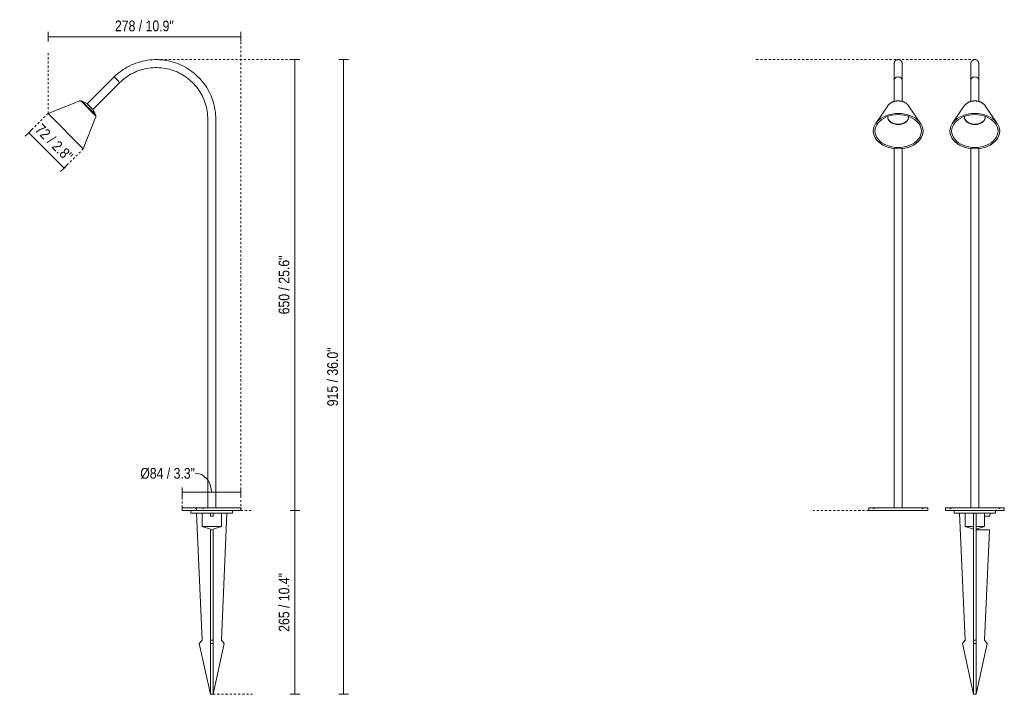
# Model space of a CAD drawing. Header units: millimetres. Extents: x 6340 to 7759, y 2126 to 6672.
# Tile 1 of 2: x 6340 to 7759, y 2126 to 3098. Entities that reach past the tile are written whole.
import ezdxf

# ---------------------------------------------------------------- set-up
doc = ezdxf.new("R2010")
doc.units = ezdxf.units.MM
doc.linetypes.add('Dash', pattern=[6, 3, -3])
for name, color, linetype, lineweight in [('Cotas', 7, 'Continuous', 9), ('Cotas-7', 7, 'Continuous', 9), ('Luminarias', 7, 'Continuous', 20)]:
    doc.layers.add(name, color=color, linetype=linetype, lineweight=lineweight)
doc.layers.add('Lighthing Fixture Dim Grey Dash', color=7, linetype='Dash', lineweight=9, true_color=0xd2d2d2)
doc.styles.add('Arial Narrow', font='ARIALN.TTF', dxfattribs={"height": 15.4})
doc.dimstyles.new('FARO_-_2_2mm_Arial_Narrow_mm_Inch_Left', dxfattribs={"dimscale": 304.8, "dimtxt": 15.760837, "dimasz": 0, "dimexe": 0.022966, "dimexo": 0.0625, "dimgap": 0.011483, "dimtad": 1, "dimdec": 0, "dimzin": 0, "dimdsep": 46, "dimtxsty": 'Arial Narrow', "dimblk1": 'NONE', "dimblk2": 'NONE', "dimsah": 1, "dimcen": 0.09, "dimadec": 0, "dimazin": 0, "dimtfac": 1, "dimtdec": 4, "dimtix": 1, "dimtmove": 0, "dimatfit": 3, "dimfxl": 0.022966, "dimfxlon": 1, "dimtvp": 1, "dimtolj": 1, "dimtzin": 0, "dimarcsym": 2})
doc.dimstyles.new('FARO_-_2_2mm_Arial_Narrow_mm_Inch_Left_1', dxfattribs={"dimscale": 304.8, "dimtxt": 15.760837, "dimasz": 0, "dimexe": 0.022966, "dimexo": 0.0625, "dimgap": 0.011483, "dimtad": 1, "dimdec": 0, "dimzin": 0, "dimdsep": 46, "dimtxsty": 'Arial Narrow', "dimblk1": 'NONE', "dimblk2": 'NONE', "dimsah": 1, "dimcen": 0.09, "dimadec": 0, "dimazin": 0, "dimtfac": 1, "dimtdec": 4, "dimtix": 1, "dimtmove": 1, "dimatfit": 3, "dimfxl": 0.022966, "dimfxlon": 1, "dimtvp": 1, "dimtolj": 1, "dimtzin": 0, "dimarcsym": 2})

# ---------------------------------------------------------------- blocks, each defined once
blk = doc.blocks.new('75621 - 75620 LILY 300 Black beacon lamp-559125-Alzado_PDF')
at = {"layer": 'Luminarias'}
for p, q in [((6488.5, 3011.3), (6490.1, 3012.6)), ((6493.2, 3014.9), (6495.1, 3016.2)), ((6503.8, 3021.3), (6505.7, 3022.2)), ((6593, 3002.9), (6594.7, 3000.9)), ((6425.4, 2980.5), (6425.6, 2980.5)), ((6427.7, 2980.8), (6427.8, 2980.8)), ((6428.9, 2980.5), (6429.2, 2980.4)), ((6429.7, 2980.2), (6429.8, 2980.1)), ((6448.9, 2961), (6449, 2960.8)), ((6449.5, 2959.3), (6449.5, 2959.1)), ((6449.5, 2959.1), (6449.5, 2958.9)), ((6610.5, 2962.4), (6610.7, 2959.9))]:
    blk.add_line(p, q, dxfattribs=at)
at = {"layer": 'Luminarias', "flags": 128}
for points in [[(6622.4, 2954.5), (6622.3, 2957.9), (6622.1, 2961.4), (6621.8, 2964.8), (6621.3, 2968.2), (6620.7, 2971.6), (6619.9, 2974.9), (6619, 2978.2), (6618, 2981.5), (6616.9, 2984.7), (6615.6, 2987.9), (6614.2, 2991.1), (6612.7, 2994.1), (6611, 2997.2), (6609.3, 3000.1), (6607.4, 3003), (6605.4, 3005.8), (6603.3, 3008.5), (6601.1, 3011.1), (6598.8, 3013.6), (6596.3, 3016.1), (6593.8, 3018.4), (6591.2, 3020.7), (6588.5, 3022.8), (6585.8, 3024.8), (6582.9, 3026.7), (6580, 3028.5), (6577, 3030.2), (6573.9, 3031.8), (6570.8, 3033.2), (6567.6, 3034.5), (6564.4, 3035.7), (6561.1, 3036.7), (6557.8, 3037.7), (6554.5, 3038.5), (6551.1, 3039.1), (6547.7, 3039.6), (6544.3, 3040), (6540.9, 3040.2), (6537.5, 3040.3), (6534, 3040.3), (6530.6, 3040.1), (6527.2, 3039.8), (6523.8, 3039.4), (6520.4, 3038.8), (6517, 3038.1), (6513.7, 3037.3), (6510.4, 3036.3), (6507.2, 3035.2), (6504, 3033.9), (6500.8, 3032.6), (6497.7, 3031.1), (6494.7, 3029.5), (6491.7, 3027.7), (6488.8, 3025.9), (6486, 3023.9), (6483.3, 3021.8), (6480.6, 3019.7), (6478.1, 3017.4), (6476, 3015.4)], [(6512.5, 3024.9), (6514.4, 3025.5), (6517.3, 3026.3), (6518.8, 3026.7)], [(6543.9, 3028.5), (6546.7, 3028.1), (6549.7, 3027.7), (6552.6, 3027.1), (6555.5, 3026.4)], [(6596.5, 2998.5), (6598.2, 2996.1), (6599.4, 2994.1)], [(6426.4, 2980.7), (6426.6, 2980.7), (6426.8, 2980.8), (6426.9, 2980.8)], [(6427, 2980.8), (6427.1, 2980.8), (6427.3, 2980.8), (6427.4, 2980.8)], [(6601.3, 2991), (6602.7, 2988.4), (6603.9, 2986)], [(6604.1, 2985.4), (6605.2, 2983), (6606.3, 2980.2)], [(6429.8, 2980.1), (6430.8, 2979.8), (6431.8, 2979.4), (6432.8, 2979), (6433.7, 2978.5), (6434.7, 2978), (6435.6, 2977.5), (6436.5, 2976.9), (6437.1, 2976.5)], [(6445.2, 2968.4), (6445.8, 2967.5), (6446.4, 2966.6), (6446.9, 2965.6), (6447.4, 2964.7), (6447.9, 2963.7), (6448.3, 2962.7), (6448.7, 2961.7), (6448.9, 2961)], [(6607.4, 2976.8), (6608.1, 2974.6), (6608.9, 2971.7), (6609.5, 2968.8), (6610, 2966)], [(6449.2, 2960.3), (6449.3, 2960), (6449.4, 2959.8)], [(6449.4, 2957.2), (6449.3, 2957), (6449.3, 2956.8), (6449.2, 2956.7)], [(6449.5, 2958.1), (6449.5, 2957.9), (6449.5, 2957.8), (6449.5, 2957.6), (6449.4, 2957.4)]]:
    blk.add_lwpolyline(points, dxfattribs=at)
blk = doc.blocks.new('75621-1 - 75620-1 LILY 300 Black stake lamp-561667-Alzado_PDF')
at = {"layer": 'Luminarias'}
for p, q in [((6476, 3015.4), (6437.1, 2976.5)), ((6476.2, 3015.3), (6476, 3015.4)), ((6476.6, 3014.9), (6476.2, 3015.3)), ((6477.2, 3014.2), (6476.6, 3014.9)), ((6478, 3013.4), (6477.2, 3014.2)), ((6479, 3012.4), (6478, 3013.4)), ((6480.1, 3011.3), (6479, 3012.4)), ((6481.1, 3010.3), (6480.1, 3011.3)), ((6482.1, 3009.3), (6481.1, 3010.3)), ((6482.9, 3008.4), (6482.1, 3009.3)), ((6445.2, 2968.4), (6484.1, 3007.2)), ((6483.6, 3007.8), (6482.9, 3008.4)), ((6484, 3007.4), (6483.6, 3007.8)), ((6484.1, 3007.2), (6484, 3007.4)), ((6447.7, 2960.9), (6427.8, 2980.8)), ((6425.4, 2980.5), (6380.6, 2962.7)), ((6448.9, 2961), (6429.8, 2980.1)), ((6437.1, 2976.5), (6437.3, 2976.3)), ((6437.4, 2976.2), (6437.4, 2976.2)), ((6437.4, 2976.2), (6438, 2975.7)), ((6438.2, 2975.4), (6437.9, 2975.7)), ((6438.2, 2975.5), (6440.3, 2973.3)), ((6439.1, 2974.5), (6438.7, 2974.9)), ((6440.8, 2972.8), (6440.5, 2973.1)), ((6440.5, 2973.1), (6441.2, 2972.4)), ((6441.2, 2972.4), (6441.4, 2972.2)), ((6441.9, 2971.7), (6441.4, 2972.2)), ((6441.9, 2971.7), (6444.2, 2969.4)), ((6443.2, 2970.4), (6442.8, 2970.8)), ((6444.4, 2969.2), (6444.2, 2969.4)), ((6444.4, 2969.2), (6444.9, 2968.7)), ((6445, 2968.6), (6444.9, 2968.7)), ((6445, 2968.6), (6445.2, 2968.4)), ((6431.5, 2911.8), (6380.6, 2962.7)), ((6431.5, 2911.8), (6449.2, 2956.7)), ((6449.5, 2959.1), (6447.7, 2960.9)), ((6610.9, 2954.5), (6610.9, 2394.5)), ((6622.4, 2394.5), (6622.4, 2954.5)), ((6574.1, 2394.5), (6574.1, 2390.5)), ((6616.6, 2394.5), (6574.1, 2394.5)), ((6574.1, 2390.5), (6616.6, 2390.5)), ((6586.6, 2390.5), (6586.6, 2386.5)), ((6646.6, 2386.5), (6586.6, 2386.5)), ((6592.9, 2394.5), (6594.7, 2392.7)), ((6594.4, 2394.5), (6594.3, 2394.5)), ((6594.6, 2386.5), (6602.6, 2203.5)), ((6594.7, 2392.7), (6594.7, 2390.5)), ((6598.1, 2394.5), (6598, 2394.5)), ((6602.8, 2386.5), (6602.8, 2367.5)), ((6603.6, 2392.7), (6605.4, 2394.5)), ((6614.6, 2382.5), (6614.6, 2386.5)), ((6659.1, 2394.5), (6616.6, 2394.5)), ((6616.6, 2390.5), (6659.1, 2390.5)), ((6618.6, 2386.5), (6618.6, 2382.5)), ((6630.5, 2367.5), (6630.5, 2386.5)), ((6630.6, 2203.5), (6638.6, 2386.5)), ((6646.6, 2386.5), (6646.6, 2390.5)), ((6659.1, 2390.5), (6659.1, 2394.5)), ((6618.6, 2382.5), (6614.6, 2382.5)), ((6602.8, 2367.5), (6614.6, 2363.5)), ((6603, 2367.5), (6630.2, 2367.5)), ((6614.6, 2203.5), (6614.6, 2362.5)), ((6614.6, 2362.5), (6618.6, 2362.5)), ((6618.6, 2363.5), (6630.5, 2367.5)), ((6618.6, 2362.5), (6618.6, 2203.5)), ((6602.6, 2203.5), (6598.6, 2198.5)), ((6614.6, 2198.5), (6614.6, 2203.5)), ((6618.6, 2203.5), (6614.6, 2203.5)), ((6618.6, 2203.5), (6618.6, 2198.5)), ((6634.6, 2198.5), (6630.6, 2203.5)), ((6598.6, 2198.5), (6614.6, 2125.5)), ((6614.6, 2125.5), (6614.6, 2198.5)), ((6618.6, 2198.5), (6614.6, 2198.5)), ((6618.6, 2198.5), (6618.6, 2125.5)), ((6618.6, 2125.5), (6634.6, 2198.5)), ((6618.6, 2125.5), (6614.6, 2125.5)), ((6614.6, 2125.5), (6618.6, 2125.5))]:
    blk.add_line(p, q, dxfattribs=at)
at = {"layer": 'Luminarias', "flags": 128}
for points in [[(6622.4, 2954.5), (6622.3, 2957.9), (6622.1, 2961.4), (6621.8, 2964.8), (6621.3, 2968.2), (6620.7, 2971.6), (6619.9, 2974.9), (6619, 2978.2), (6618, 2981.5), (6616.9, 2984.7), (6615.6, 2987.9), (6614.2, 2991.1), (6612.7, 2994.1), (6611, 2997.2), (6609.3, 3000.1), (6607.4, 3003), (6605.4, 3005.8), (6603.3, 3008.5), (6601.1, 3011.1), (6598.8, 3013.6), (6596.3, 3016.1), (6593.8, 3018.4), (6591.2, 3020.7), (6588.5, 3022.8), (6585.8, 3024.8), (6582.9, 3026.7), (6580, 3028.5), (6577, 3030.2), (6573.9, 3031.8), (6570.8, 3033.2), (6567.6, 3034.5), (6564.4, 3035.7), (6561.1, 3036.7), (6557.8, 3037.7), (6554.5, 3038.5), (6551.1, 3039.1), (6547.7, 3039.6), (6544.3, 3040), (6540.9, 3040.2), (6537.5, 3040.3), (6534, 3040.3), (6530.6, 3040.1), (6527.2, 3039.8), (6523.8, 3039.4), (6520.4, 3038.8), (6517, 3038.1), (6513.7, 3037.3), (6510.4, 3036.3), (6507.2, 3035.2), (6504, 3033.9), (6500.8, 3032.6), (6497.7, 3031.1), (6494.7, 3029.5), (6491.7, 3027.7), (6488.8, 3025.9), (6486, 3023.9), (6483.3, 3021.8), (6480.6, 3019.7), (6478.1, 3017.4), (6476, 3015.4)], [(6484.1, 3007.2), (6486.3, 3009.3), (6488.5, 3011.3), (6490.8, 3013.1), (6493.2, 3014.9), (6495.6, 3016.6), (6498.2, 3018.2), (6500.7, 3019.7), (6503.4, 3021), (6506.1, 3022.3), (6508.8, 3023.5), (6511.6, 3024.5), (6514.4, 3025.5), (6517.3, 3026.3), (6520.1, 3027), (6523.1, 3027.6), (6526, 3028.1), (6528.9, 3028.5), (6531.9, 3028.7), (6534.9, 3028.8), (6537.9, 3028.8), (6540.8, 3028.7), (6543.8, 3028.5), (6546.7, 3028.1), (6549.7, 3027.7), (6552.6, 3027.1), (6555.5, 3026.4), (6558.3, 3025.6), (6561.2, 3024.7), (6564, 3023.6), (6566.7, 3022.5), (6569.4, 3021.2), (6572, 3019.8), (6574.6, 3018.4), (6577.1, 3016.8), (6579.6, 3015.1), (6582, 3013.3), (6584.3, 3011.5), (6586.5, 3009.5), (6588.7, 3007.5), (6590.8, 3005.3), (6592.8, 3003.1), (6594.7, 3000.9), (6596.5, 2998.5), (6598.2, 2996.1), (6599.8, 2993.6), (6601.3, 2991), (6602.7, 2988.4), (6604, 2985.7), (6605.2, 2983), (6606.3, 2980.2), (6607.3, 2977.4), (6608.1, 2974.6), (6608.9, 2971.7), (6609.5, 2968.8), (6610, 2965.8), (6610.4, 2962.9), (6610.7, 2959.9), (6610.8, 2957), (6610.9, 2954.5)], [(6425.4, 2980.5), (6425.6, 2980.5), (6425.8, 2980.6), (6426, 2980.6), (6426.2, 2980.7), (6426.4, 2980.7), (6426.6, 2980.7), (6426.8, 2980.8), (6426.9, 2980.8), (6427.1, 2980.8), (6427.3, 2980.8), (6427.5, 2980.8), (6427.7, 2980.8), (6427.8, 2980.8)], [(6427.8, 2980.8), (6428.1, 2980.7), (6428.4, 2980.6), (6428.6, 2980.6), (6428.9, 2980.5), (6429.2, 2980.4), (6429.4, 2980.3), (6429.7, 2980.2), (6429.8, 2980.1)], [(6429.8, 2980.1), (6430.8, 2979.8), (6431.8, 2979.4), (6432.8, 2979), (6433.7, 2978.5), (6434.7, 2978), (6435.6, 2977.5), (6436.5, 2976.9), (6437.1, 2976.5)], [(6445.2, 2968.4), (6445.8, 2967.5), (6446.4, 2966.6), (6446.9, 2965.6), (6447.4, 2964.7), (6447.9, 2963.7), (6448.3, 2962.7), (6448.7, 2961.7), (6448.9, 2961)], [(6448.9, 2961), (6449, 2960.8), (6449.1, 2960.6), (6449.2, 2960.3), (6449.3, 2960), (6449.4, 2959.8), (6449.4, 2959.5), (6449.5, 2959.3), (6449.5, 2959.1)], [(6449.5, 2959.1), (6449.5, 2958.9), (6449.5, 2958.7), (6449.5, 2958.5), (6449.5, 2958.3), (6449.5, 2958.1), (6449.5, 2957.9), (6449.5, 2957.8), (6449.5, 2957.6), (6449.4, 2957.4), (6449.4, 2957.2), (6449.3, 2957), (6449.3, 2956.8), (6449.2, 2956.7)]]:
    blk.add_lwpolyline(points, dxfattribs=at)
blk = doc.blocks.new('75621 - 75620 LILY 300 Black beacon lamp-559125-Frontal_PDF')
at = {"layer": 'Luminarias'}
for p, q in [((-3234.6, 3011.3), (-3234.6, 2980)), ((-3223.1, 2980), (-3223.1, 3011.3)), ((-3244, 2973.7), (-3261.3, 2948.3)), ((-3196.5, 2948.3), (-3213.8, 2973.7)), ((-3243.9, 2958.4), (-3243.9, 2957.9)), ((-3213.9, 2957.9), (-3213.9, 2958.4)), ((-3234.6, 2912.2), (-3234.6, 2394.5)), ((-3223.1, 2394.5), (-3223.1, 2912.2)), ((-3271.4, 2394.5), (-3271.4, 2390.5)), ((-3186.4, 2394.5), (-3271.4, 2394.5)), ((-3271.4, 2390.5), (-3186.4, 2390.5)), ((-3265.4, 2394.5), (-3263.7, 2392.7)), ((-3257.8, 2394.5), (-3264.2, 2394.5)), ((-3194.1, 2392.7), (-3192.3, 2394.5)), ((-3186.4, 2390.5), (-3186.4, 2394.5))]:
    blk.add_line(p, q, dxfattribs=at)
at = {"layer": 'Luminarias', "flags": 128}
for points in [[(-3234.6, 3034.6), (-3234.6, 3034.8), (-3234.6, 3035.1), (-3234.6, 3035.3), (-3234.6, 3035.5), (-3234.5, 3035.7), (-3234.5, 3036), (-3234.4, 3036.2), (-3234.4, 3036.4), (-3234.3, 3036.6), (-3234.2, 3036.8), (-3234.1, 3037.1), (-3234, 3037.3), (-3233.9, 3037.5), (-3233.8, 3037.7), (-3233.6, 3037.9), (-3233.5, 3038), (-3233.4, 3038.2), (-3233.2, 3038.4), (-3233.1, 3038.6), (-3232.9, 3038.7), (-3232.7, 3038.9), (-3232.6, 3039), (-3232.4, 3039.2), (-3232.2, 3039.3), (-3232, 3039.4), (-3231.8, 3039.6), (-3231.6, 3039.7), (-3231.4, 3039.8), (-3231.2, 3039.9), (-3231, 3040), (-3230.8, 3040), (-3230.5, 3040.1), (-3230.3, 3040.2), (-3230.1, 3040.2), (-3229.9, 3040.3), (-3229.6, 3040.3), (-3229.4, 3040.3), (-3229.2, 3040.3), (-3229, 3040.4), (-3228.7, 3040.4), (-3228.5, 3040.3), (-3228.3, 3040.3), (-3228, 3040.3), (-3227.8, 3040.3), (-3227.6, 3040.2), (-3227.4, 3040.1), (-3227.1, 3040.1), (-3226.9, 3040), (-3226.7, 3039.9), (-3226.5, 3039.8), (-3226.3, 3039.7), (-3226.1, 3039.6), (-3225.9, 3039.5), (-3225.7, 3039.4), (-3225.5, 3039.3), (-3225.3, 3039.1), (-3225.1, 3039), (-3225, 3038.8), (-3224.8, 3038.7), (-3224.7, 3038.5), (-3224.5, 3038.3), (-3224.4, 3038.1), (-3224.2, 3038), (-3224.1, 3037.8), (-3224, 3037.6), (-3223.9, 3037.4), (-3223.7, 3037.2), (-3223.6, 3037), (-3223.6, 3036.7), (-3223.5, 3036.5), (-3223.4, 3036.3), (-3223.3, 3036.1), (-3223.3, 3035.9), (-3223.2, 3035.6), (-3223.2, 3035.4), (-3223.2, 3035.2), (-3223.2, 3035), (-3223.1, 3034.7), (-3223.1, 3034.6)], [(-3234.6, 3011.3), (-3234.6, 3012), (-3234.6, 3014.1), (-3234.6, 3016.2), (-3234.6, 3018.2), (-3234.6, 3020.1), (-3234.6, 3021.9), (-3234.6, 3023.6), (-3234.6, 3025.1), (-3234.6, 3026.6), (-3234.6, 3027.9), (-3234.6, 3029.2), (-3234.6, 3030.3), (-3234.6, 3031.2), (-3234.6, 3032.1), (-3234.6, 3032.8), (-3234.6, 3033.4), (-3234.6, 3033.9), (-3234.6, 3034.3), (-3234.6, 3034.5), (-3234.6, 3034.6), (-3234.6, 3034.6)], [(-3234.6, 3034.6), (-3234.6, 3034.5), (-3234.6, 3034.3), (-3234.6, 3034), (-3234.6, 3033.6), (-3234.6, 3033), (-3234.6, 3032.3), (-3234.6, 3031.5), (-3234.6, 3030.5), (-3234.6, 3029.5), (-3234.6, 3028.3), (-3234.6, 3027), (-3234.6, 3025.6), (-3234.6, 3024), (-3234.6, 3022.4), (-3234.6, 3020.6), (-3234.6, 3018.8), (-3234.6, 3016.8), (-3234.6, 3014.7), (-3234.6, 3012.6), (-3234.6, 3011.3)], [(-3223.1, 3011.3), (-3223.1, 3013.5), (-3223.1, 3015.6), (-3223.1, 3017.7), (-3223.1, 3019.6), (-3223.1, 3021.4), (-3223.1, 3023.1), (-3223.1, 3024.7), (-3223.1, 3026.2), (-3223.1, 3027.6), (-3223.1, 3028.8), (-3223.1, 3030), (-3223.1, 3031), (-3223.1, 3031.9), (-3223.1, 3032.6), (-3223.1, 3033.3), (-3223.1, 3033.8), (-3223.1, 3034.2), (-3223.1, 3034.4), (-3223.1, 3034.6), (-3223.1, 3034.6)], [(-3223.1, 3034.6), (-3223.1, 3034.5), (-3223.1, 3034.3), (-3223.1, 3034), (-3223.1, 3033.6), (-3223.1, 3033), (-3223.1, 3032.3), (-3223.1, 3031.5), (-3223.1, 3030.5), (-3223.1, 3029.5), (-3223.1, 3028.3), (-3223.1, 3027), (-3223.1, 3025.6), (-3223.1, 3024), (-3223.1, 3022.4), (-3223.1, 3020.6), (-3223.1, 3018.8), (-3223.1, 3016.8), (-3223.1, 3014.7), (-3223.1, 3012.6), (-3223.1, 3011.3)], [(-3228.9, 2980.8), (-3229.5, 2980.8), (-3230.2, 2980.8), (-3230.8, 2980.7), (-3231.4, 2980.6), (-3232, 2980.6), (-3232.7, 2980.5), (-3233.3, 2980.4), (-3233.9, 2980.2), (-3234.5, 2980.1), (-3235.1, 2979.9), (-3235.7, 2979.7), (-3236.3, 2979.5), (-3236.9, 2979.3), (-3237.4, 2979), (-3238, 2978.8), (-3238.5, 2978.5), (-3239.1, 2978.2), (-3239.6, 2977.9), (-3240.1, 2977.6), (-3240.6, 2977.2), (-3241.1, 2976.8), (-3241.6, 2976.5), (-3242, 2976.1), (-3242.5, 2975.6), (-3242.9, 2975.2), (-3243.3, 2974.7), (-3243.7, 2974.3), (-3244, 2973.8), (-3244, 2973.7)], [(-3213.8, 2973.7), (-3214.1, 2974.2), (-3214.5, 2974.7), (-3214.9, 2975.2), (-3215.3, 2975.6), (-3215.7, 2976), (-3216.2, 2976.4), (-3216.7, 2976.8), (-3217.1, 2977.2), (-3217.6, 2977.5), (-3218.2, 2977.9), (-3218.7, 2978.2), (-3219.2, 2978.5), (-3219.8, 2978.8), (-3220.3, 2979), (-3220.9, 2979.3), (-3221.5, 2979.5), (-3222.1, 2979.7), (-3222.7, 2979.9), (-3223.3, 2980.1), (-3223.9, 2980.2), (-3224.5, 2980.3), (-3225.1, 2980.5), (-3225.7, 2980.6), (-3226.3, 2980.6), (-3227, 2980.7), (-3227.6, 2980.8), (-3228.2, 2980.8), (-3228.9, 2980.8), (-3228.9, 2980.8)]]:
    blk.add_lwpolyline(points, dxfattribs=at)
at = {"layer": 'Luminarias'}
for centre, major_axis, ratio, start_param, end_param in [((-3228.9, 3011.3), (5.75, 0), 0.709312, 0, 3.141593), ((-3228.9, 2937.3), (36, 0), 0.707107, 1.570796, 4.712389), ((-3228.9, 2937.3), (33.5, 0), 0.707107, 1.570796, 4.712389), ((-3228.9, 2957.5), (15.2, 0), 0.707107, 3.059542, 4.712389), ((-3228.9, 2957.9), (15, 0), 0.707107, 3.092455, 4.712389), ((-3228.9, 2937.3), (36, 0), 0.707107, 4.712389, 7.853982), ((-3228.9, 2937.3), (33.5, 0), 0.707107, 4.712389, 7.853982), ((-3228.9, 2957.9), (15, 0), 0.707107, 4.712389, 6.332323), ((-3228.9, 2957.5), (15.2, 0), 0.707107, 4.712389, 6.365236)]:
    blk.add_ellipse(centre, major_axis=major_axis, ratio=ratio, start_param=start_param, end_param=end_param, dxfattribs=at)
blk = doc.blocks.new('75621-1 - 75620-1 LILY 300 Black stake lamp-561667-Frontal_PDF')
at = {"layer": 'Luminarias'}
for p, q in [((-3124.2, 3011.3), (-3124.2, 2980)), ((-3112.7, 2980), (-3112.7, 3011.3)), ((-3133.6, 2973.7), (-3150.9, 2948.3)), ((-3086, 2948.3), (-3103.3, 2973.7)), ((-3133.4, 2958.4), (-3133.4, 2957.9)), ((-3103.4, 2957.9), (-3103.4, 2958.4)), ((-3124.2, 2912.2), (-3124.2, 2394.5)), ((-3112.7, 2394.5), (-3112.7, 2912.2)), ((-3160.9, 2394.5), (-3160.9, 2390.5)), ((-3075.9, 2394.5), (-3160.9, 2394.5)), ((-3160.9, 2390.5), (-3075.9, 2390.5)), ((-3155, 2394.5), (-3153.2, 2392.7)), ((-3144.7, 2394.5), (-3151, 2394.5)), ((-3148.4, 2390.5), (-3148.4, 2386.5)), ((-3118.4, 2386.5), (-3148.4, 2386.5)), ((-3140.4, 2386.5), (-3132.4, 2203.5)), ((-3132.3, 2386.5), (-3132.3, 2367.5)), ((-3124.7, 2394.5), (-3124.7, 2394.5)), ((-3124.3, 2394.5), (-3124.7, 2394.5)), ((-3120.4, 2203.5), (-3120.4, 2386.5)), ((-3088.4, 2386.5), (-3118.4, 2386.5)), ((-3116.4, 2386.5), (-3116.4, 2203.5)), ((-3104.6, 2367.5), (-3104.6, 2386.5)), ((-3096.6, 2382.5), (-3096.4, 2386.5)), ((-3088.4, 2386.5), (-3088.4, 2390.5)), ((-3088.1, 2394.5), (-3088.2, 2394.5)), ((-3083.6, 2392.7), (-3081.9, 2394.5)), ((-3075.9, 2390.5), (-3075.9, 2394.5)), ((-3104.8, 2382.5), (-3096.6, 2382.5)), ((-3132.3, 2367.5), (-3120.4, 2363.5)), ((-3132.2, 2367.5), (-3120.4, 2367.5)), ((-3116.4, 2363.5), (-3104.6, 2367.5)), ((-3116.4, 2367.5), (-3104.6, 2367.5)), ((-3097.5, 2362.5), (-3116.4, 2362.5)), ((-3104.4, 2203.5), (-3097.5, 2362.5)), ((-3132.4, 2203.5), (-3136.4, 2198.5)), ((-3120.4, 2198.5), (-3120.4, 2203.5)), ((-3120.4, 2203.5), (-3116.4, 2203.5)), ((-3116.4, 2203.5), (-3116.4, 2198.5)), ((-3100.4, 2198.5), (-3104.4, 2203.5)), ((-3136.4, 2198.5), (-3120.4, 2125.5)), ((-3120.4, 2125.5), (-3120.4, 2198.5)), ((-3120.4, 2198.5), (-3116.4, 2198.5)), ((-3116.4, 2125.5), (-3100.4, 2198.5)), ((-3116.4, 2198.5), (-3116.4, 2125.5)), ((-3120.4, 2125.5), (-3116.4, 2125.5)), ((-3120.4, 2125.5), (-3116.4, 2125.5))]:
    blk.add_line(p, q, dxfattribs=at)
at = {"layer": 'Luminarias', "flags": 128}
for points in [[(-3124.2, 3034.6), (-3124.2, 3034.8), (-3124.2, 3035.1), (-3124.1, 3035.3), (-3124.1, 3035.5), (-3124.1, 3035.7), (-3124, 3036), (-3124, 3036.2), (-3123.9, 3036.4), (-3123.8, 3036.6), (-3123.7, 3036.8), (-3123.6, 3037.1), (-3123.5, 3037.3), (-3123.4, 3037.5), (-3123.3, 3037.7), (-3123.2, 3037.9), (-3123, 3038), (-3122.9, 3038.2), (-3122.8, 3038.4), (-3122.6, 3038.6), (-3122.4, 3038.7), (-3122.3, 3038.9), (-3122.1, 3039), (-3121.9, 3039.2), (-3121.7, 3039.3), (-3121.5, 3039.4), (-3121.3, 3039.6), (-3121.1, 3039.7), (-3120.9, 3039.8), (-3120.7, 3039.9), (-3120.5, 3040), (-3120.3, 3040), (-3120.1, 3040.1), (-3119.9, 3040.2), (-3119.6, 3040.2), (-3119.4, 3040.3), (-3119.2, 3040.3), (-3119, 3040.3), (-3118.7, 3040.3), (-3118.5, 3040.4), (-3118.3, 3040.4), (-3118, 3040.3), (-3117.8, 3040.3), (-3117.6, 3040.3), (-3117.4, 3040.3), (-3117.1, 3040.2), (-3116.9, 3040.1), (-3116.7, 3040.1), (-3116.5, 3040), (-3116.3, 3039.9), (-3116, 3039.8), (-3115.8, 3039.7), (-3115.6, 3039.6), (-3115.4, 3039.5), (-3115.2, 3039.4), (-3115, 3039.3), (-3114.9, 3039.1), (-3114.7, 3039), (-3114.5, 3038.8), (-3114.4, 3038.7), (-3114.2, 3038.5), (-3114, 3038.3), (-3113.9, 3038.1), (-3113.8, 3038), (-3113.6, 3037.8), (-3113.5, 3037.6), (-3113.4, 3037.4), (-3113.3, 3037.2), (-3113.2, 3037), (-3113.1, 3036.7), (-3113, 3036.5), (-3112.9, 3036.3), (-3112.9, 3036.1), (-3112.8, 3035.9), (-3112.8, 3035.6), (-3112.7, 3035.4), (-3112.7, 3035.2), (-3112.7, 3035), (-3112.7, 3034.7), (-3112.7, 3034.6)], [(-3124.2, 3011.3), (-3124.2, 3012), (-3124.2, 3014.1), (-3124.2, 3016.2), (-3124.2, 3018.2), (-3124.2, 3020.1), (-3124.2, 3021.9), (-3124.2, 3023.6), (-3124.2, 3025.1), (-3124.2, 3026.6), (-3124.2, 3027.9), (-3124.2, 3029.2), (-3124.2, 3030.3), (-3124.2, 3031.2), (-3124.2, 3032.1), (-3124.2, 3032.8), (-3124.2, 3033.4), (-3124.2, 3033.9), (-3124.2, 3034.3), (-3124.2, 3034.5), (-3124.2, 3034.6), (-3124.2, 3034.6)], [(-3124.2, 3034.6), (-3124.2, 3034.5), (-3124.2, 3034.3), (-3124.2, 3034), (-3124.2, 3033.6), (-3124.2, 3033), (-3124.2, 3032.3), (-3124.2, 3031.5), (-3124.2, 3030.5), (-3124.2, 3029.5), (-3124.2, 3028.3), (-3124.2, 3027), (-3124.2, 3025.6), (-3124.2, 3024), (-3124.2, 3022.4), (-3124.2, 3020.6), (-3124.2, 3018.8), (-3124.2, 3016.8), (-3124.2, 3014.7), (-3124.2, 3012.6), (-3124.2, 3011.3)], [(-3112.7, 3011.3), (-3112.7, 3013.5), (-3112.7, 3015.6), (-3112.7, 3017.7), (-3112.7, 3019.6), (-3112.7, 3021.4), (-3112.7, 3023.1), (-3112.7, 3024.7), (-3112.7, 3026.2), (-3112.7, 3027.6), (-3112.7, 3028.8), (-3112.7, 3030), (-3112.7, 3031), (-3112.7, 3031.9), (-3112.7, 3032.6), (-3112.7, 3033.3), (-3112.7, 3033.8), (-3112.7, 3034.2), (-3112.7, 3034.4), (-3112.7, 3034.6), (-3112.7, 3034.6)], [(-3112.7, 3034.6), (-3112.7, 3034.5), (-3112.7, 3034.3), (-3112.7, 3034), (-3112.7, 3033.6), (-3112.7, 3033), (-3112.7, 3032.3), (-3112.7, 3031.5), (-3112.7, 3030.5), (-3112.7, 3029.5), (-3112.7, 3028.3), (-3112.7, 3027), (-3112.7, 3025.6), (-3112.7, 3024), (-3112.7, 3022.4), (-3112.7, 3020.6), (-3112.7, 3018.8), (-3112.7, 3016.8), (-3112.7, 3014.7), (-3112.7, 3012.6), (-3112.7, 3011.3)], [(-3118.4, 2980.8), (-3119.1, 2980.8), (-3119.7, 2980.8), (-3120.3, 2980.7), (-3121, 2980.6), (-3121.6, 2980.6), (-3122.2, 2980.5), (-3122.8, 2980.4), (-3123.4, 2980.2), (-3124, 2980.1), (-3124.6, 2979.9), (-3125.2, 2979.7), (-3125.8, 2979.5), (-3126.4, 2979.3), (-3127, 2979), (-3127.5, 2978.8), (-3128.1, 2978.5), (-3128.6, 2978.2), (-3129.1, 2977.9), (-3129.6, 2977.6), (-3130.1, 2977.2), (-3130.6, 2976.8), (-3131.1, 2976.5), (-3131.6, 2976.1), (-3132, 2975.6), (-3132.4, 2975.2), (-3132.8, 2974.7), (-3133.2, 2974.3), (-3133.5, 2973.8), (-3133.6, 2973.7)], [(-3103.3, 2973.7), (-3103.6, 2974.2), (-3104, 2974.7), (-3104.4, 2975.2), (-3104.8, 2975.6), (-3105.3, 2976), (-3105.7, 2976.4), (-3106.2, 2976.8), (-3106.7, 2977.2), (-3107.2, 2977.5), (-3107.7, 2977.9), (-3108.2, 2978.2), (-3108.8, 2978.5), (-3109.3, 2978.8), (-3109.9, 2979), (-3110.4, 2979.3), (-3111, 2979.5), (-3111.6, 2979.7), (-3112.2, 2979.9), (-3112.8, 2980.1), (-3113.4, 2980.2), (-3114, 2980.3), (-3114.6, 2980.5), (-3115.3, 2980.6), (-3115.9, 2980.6), (-3116.5, 2980.7), (-3117.1, 2980.8), (-3117.8, 2980.8), (-3118.4, 2980.8), (-3118.4, 2980.8)]]:
    blk.add_lwpolyline(points, dxfattribs=at)
at = {"layer": 'Luminarias'}
for centre, major_axis, ratio, start_param, end_param in [((-3118.4, 3011.3), (5.75, 0), 0.709312, 0, 3.141593), ((-3118.4, 2937.3), (36, 0), 0.707107, 1.570796, 4.712389), ((-3118.4, 2937.3), (33.5, 0), 0.707107, 1.570796, 4.712389), ((-3118.4, 2957.5), (15.2, 0), 0.707107, 3.059542, 4.712389), ((-3118.4, 2957.9), (15, 0), 0.707107, 3.092455, 4.712389), ((-3118.4, 2937.3), (36, 0), 0.707107, 4.712389, 7.853982), ((-3118.4, 2937.3), (33.5, 0), 0.707107, 4.712389, 7.853982), ((-3118.4, 2957.9), (15, 0), 0.707107, 4.712389, 6.332323), ((-3118.4, 2957.5), (15.2, 0), 0.707107, 4.712389, 6.365236)]:
    blk.add_ellipse(centre, major_axis=major_axis, ratio=ratio, start_param=start_param, end_param=end_param, dxfattribs=at)
blk = doc.blocks.new('DIMBLOCK1-Alzado_PDF')
at = {"layer": 'Cotas-7', "color": 251, "true_color": 0x5b5b5b}
for p, q in [((6736.6, 2390.5), (6729.6, 2390.5)), ((6736.6, 2125.5), (6736.6, 2390.5)), ((6736.6, 2390.5), (6743.6, 2390.5)), ((6736.6, 2125.5), (6729.6, 2125.5)), ((6736.6, 2125.5), (6743.6, 2125.5))]:
    blk.add_line(p, q, dxfattribs=at)
at = {"layer": 'Cotas-7', "color": 0, "insert": (6713.1, 2215.6), "char_height": 15.4, "width": 101.77, "attachment_point": 1, "rotation": 90, "line_spacing_factor": 0.974696, "style": 'Arial Narrow'}
blk.add_mtext('265 / 10.4"', dxfattribs=at)
blk = doc.blocks.new('_None')
blk = doc.blocks.new('DIMBLOCK2-Alzado_PDF')
at = {"layer": 'Cotas-7', "color": 251, "true_color": 0x5b5b5b}
for p, q in [((6736.6, 3040.7), (6729.6, 3040.7)), ((6736.6, 2390.5), (6736.6, 3040.7)), ((6736.6, 3040.7), (6743.6, 3040.7)), ((6736.6, 2390.5), (6729.6, 2390.5)), ((6736.6, 2390.5), (6743.6, 2390.5))]:
    blk.add_line(p, q, dxfattribs=at)
at = {"layer": 'Cotas-7', "color": 0, "insert": (6713.1, 2673.2), "char_height": 15.4, "width": 101.77, "attachment_point": 1, "rotation": 90, "line_spacing_factor": 0.974696, "style": 'Arial Narrow'}
blk.add_mtext('650 / 25.6"', dxfattribs=at)
blk = doc.blocks.new('DIMBLOCK3-Alzado_PDF')
at = {"layer": 'Cotas-7', "color": 251, "true_color": 0x5b5b5b}
for p, q in [((6574.1, 2416.7), (6574.1, 2423.7)), ((6574.1, 2416.7), (6658.5, 2416.7)), ((6574.1, 2416.7), (6574.1, 2409.7)), ((6658.5, 2416.7), (6658.5, 2423.7)), ((6658.5, 2416.7), (6658.5, 2409.7))]:
    blk.add_line(p, q, dxfattribs=at)
blk.add_ellipse((6592.7, 2416.7), major_axis=(0, 27.6), ratio=0.856926, start_param=4.712389, end_param=6.283185, dxfattribs=at)
at = {"layer": 'Cotas-7', "color": 0, "insert": (6513.6, 2451.7), "char_height": 15.4, "width": 94.865, "attachment_point": 1, "line_spacing_factor": 0.974696, "style": 'Arial Narrow'}
blk.add_mtext('Ø84 / 3.3"', dxfattribs=at)
blk = doc.blocks.new('DIMBLOCK4-Alzado_PDF')
at = {"layer": 'Cotas-7', "color": 251, "true_color": 0x5b5b5b}
for p, q in [((6806.6, 3040.7), (6799.6, 3040.7)), ((6806.6, 2125.5), (6806.6, 3040.7)), ((6806.6, 3040.7), (6813.6, 3040.7)), ((6806.6, 2125.5), (6799.6, 2125.5)), ((6806.6, 2125.5), (6813.6, 2125.5))]:
    blk.add_line(p, q, dxfattribs=at)
at = {"layer": 'Cotas-7', "color": 0, "insert": (6783.1, 2540.7), "char_height": 15.4, "width": 101.77, "attachment_point": 1, "rotation": 90, "line_spacing_factor": 0.974696, "style": 'Arial Narrow'}
blk.add_mtext('915 / 36.0"', dxfattribs=at)
blk = doc.blocks.new('DIMBLOCK5-Alzado_PDF')
at = {"layer": 'Cotas-7', "color": 251, "true_color": 0x5b5b5b}
for p, q in [((6380.6, 3073.2), (6380.6, 3080.2)), ((6658.5, 3073.2), (6658.5, 3080.2)), ((6380.6, 3073.2), (6658.5, 3073.2)), ((6380.6, 3073.2), (6380.6, 3066.2)), ((6658.5, 3073.2), (6658.5, 3066.2))]:
    blk.add_line(p, q, dxfattribs=at)
at = {"layer": 'Cotas-7', "color": 0, "insert": (6477.1, 3096.6), "char_height": 15.4, "width": 101.77, "attachment_point": 1, "line_spacing_factor": 0.974696, "style": 'Arial Narrow'}
blk.add_mtext('278 / 10.9"', dxfattribs=at)
blk = doc.blocks.new('DIMBLOCK6-Alzado_PDF')
at = {"layer": 'Cotas-7', "color": 251, "true_color": 0x5b5b5b}
for p, q in [((6352.9, 2935), (6357.8, 2940)), ((6352.9, 2935), (6347.9, 2930.1)), ((6352.9, 2935), (6403.8, 2884.1)), ((6403.8, 2884.1), (6398.8, 2879.2)), ((6403.8, 2884.1), (6408.7, 2889.1))]:
    blk.add_line(p, q, dxfattribs=at)
at = {"layer": 'Cotas-7', "color": 0, "insert": (6371.8, 2949.2), "char_height": 15.4, "width": 78.354, "attachment_point": 1, "rotation": 315, "line_spacing_factor": 0.974696, "style": 'Arial Narrow'}
blk.add_mtext('72 / 2.8"', dxfattribs=at)

msp = doc.modelspace()

# ---------------------------------------------------------------- linework, layer by layer
at = {"layer": 'Lighthing Fixture Dim Grey Dash'}
for p, q in [((6658.5, 2414.5), (6658.5, 3074.5)), ((6380.6, 2962.7), (6380.6, 3052.7)), ((6536.9, 3040.7), (6739, 3040.7)), ((7716.6, 3040.4), (7401.2, 3040.4)), ((6380.6, 2962.7), (6352.3, 2934.4)), ((6431.5, 2911.8), (6403.2, 2883.5)), ((6574.1, 2394.5), (6574.1, 2414.5)), ((6658.5, 2390.5), (6658.5, 2414.5)), ((6658.5, 2390.5), (6673.5, 2390.5)), ((7563.6, 2390.5), (7483.6, 2390.5)), ((6618.6, 2125.5), (6678.6, 2125.5))]:
    msp.add_line(p, q, dxfattribs=at)

# ---------------------------------------------------------------- block references
at = {"layer": 'Luminarias'}
for name, p in [('75621-1 - 75620-1 LILY 300 Black stake lamp-561667-Alzado_PDF', (0, 0)), ('75621 - 75620 LILY 300 Black beacon lamp-559125-Alzado_PDF', (0, 0)), ('75621 - 75620 LILY 300 Black beacon lamp-559125-Frontal_PDF', (10835, 0)), ('75621-1 - 75620-1 LILY 300 Black stake lamp-561667-Frontal_PDF', (10835, 0))]:
    msp.add_blockref(name, p, dxfattribs=at)

# ---------------------------------------------------------------- dimensions: what is measured, and where the dimension line sits
at = {"layer": 'Cotas', "color": 251, "true_color": 0x5b5b5b}
dim = msp.add_linear_dim(base=(6658.5, 3073.2), p1=(6380.6, 3066.2), p2=(6658.5, 3066.2), dimstyle='FARO_-_2_2mm_Arial_Narrow_mm_Inch_Left', override={"dimpost": '<>', "dimfxl": 277.942507}, dxfattribs=at)
dim.commit()
dim.dimension.update_dxf_attribs({"geometry": 'DIMBLOCK5-Alzado_PDF', "text_midpoint": (6519.5, 3086.7)})
for base, p1, p2, angle, override, picture, middle in [((6736.6, 3040.7), (6729.6, 2390.5), (6743.6, 3040.7), 90, {"dimpost": '<>', "dimfxl": 650.33042}, 'DIMBLOCK2-Alzado_PDF', (6723.1, 2715.6)), ((6806.6, 3040.7), (6799.6, 2125.5), (6799.6, 3040.7), 90, {"dimpost": '<>', "dimfxl": 915.17971}, 'DIMBLOCK4-Alzado_PDF', (6793.1, 2583.1)), ((6403.8, 2884.1), (6347.9, 2930.1), (6398.8, 2879.2), 315, {"dimpost": '<>', "dimfxl": 72}, 'DIMBLOCK6-Alzado_PDF', (6387.9, 2919.1)), ((6736.6, 2390.5), (6729.6, 2125.5), (6729.6, 2390.5), 90, {"dimpost": '<>', "dimfxl": 265}, 'DIMBLOCK1-Alzado_PDF', (6723.1, 2258))]:
    dim = msp.add_linear_dim(base=base, p1=p1, p2=p2, angle=angle, dimstyle='FARO_-_2_2mm_Arial_Narrow_mm_Inch_Left', override=override, dxfattribs=at)
    dim.commit()
    dim.dimension.update_dxf_attribs({"geometry": picture, "text_midpoint": middle})
dim = msp.add_linear_dim(base=(6658.5, 2416.7), p1=(6574.1, 2409.7), p2=(6658.5, 2409.7), text='Ø<>', dimstyle='FARO_-_2_2mm_Arial_Narrow_mm_Inch_Left_1', override={"dimpost": '<>', "dimfxl": 84.361174}, dxfattribs=at)
dim.commit()
dim.dimension.update_dxf_attribs({"geometry": 'DIMBLOCK3-Alzado_PDF', "text_midpoint": (6561, 2441.4), "dimtype": 160})

doc.saveas('drawing.dxf')
